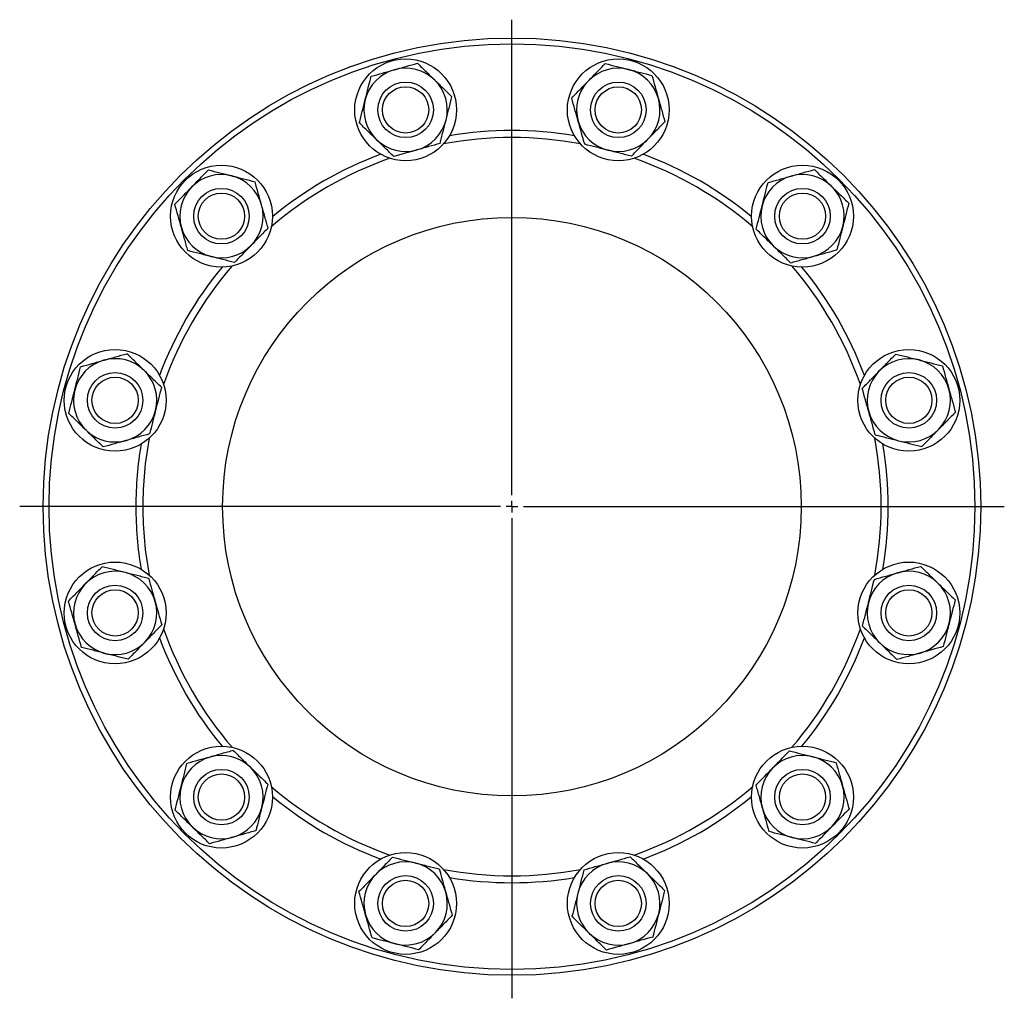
# Model space of a CAD drawing. Header units: millimetres. Extents: x 35 to 917, y 33 to 933.
# Tile 5 of 9: x 35 to 461, y 510 to 933. Entities that reach past the tile are written whole.
import ezdxf

# ---------------------------------------------------------------- set-up
doc = ezdxf.new("R2010")
doc.units = ezdxf.units.MM
doc.layers.add('FORMAT', color=7, linetype='Continuous')

# ---------------------------------------------------------------- blocks, each defined once
blk = doc.blocks.new('SW_CENTERMARKSYMBOL_0')
at = {"layer": 'FORMAT', "color": 0}
for p, q in [((0, 5), (0, 210.42)), ((-5, 0), (-212.67, 0)), ((0, 0), (-2.5, 0)), ((0, 0), (0, 2.5)), ((0, 0), (0, -2.5)), ((0, 0), (2.5, 0)), ((5, 0), (212.7, 0)), ((0, -5), (0, -212.44))]:
    blk.add_line(p, q, dxfattribs=at)

msp = doc.modelspace()

# ---------------------------------------------------------------- linework, layer by layer
at = {"color": 7, "linetype": 'Continuous', "lineweight": 25}
for centre, radius in [((247.87, 722.37), 202.5), ((247.87, 722.37), 200), ((201.93, 893.82), 22), ((293.81, 893.82), 22), ((201.93, 893.82), 12), ((201.93, 893.82), 10), ((293.81, 893.82), 12), ((293.81, 893.82), 10), ((122.36, 847.88), 22), ((373.38, 847.88), 22), ((122.36, 847.88), 12), ((373.38, 847.88), 12), ((122.36, 847.88), 10), ((373.38, 847.88), 10), ((247.87, 722.37), 125), ((76.42, 768.31), 22), ((419.32, 768.31), 22), ((76.42, 768.31), 12), ((419.32, 768.31), 12), ((76.42, 768.31), 10), ((419.32, 768.31), 10), ((76.42, 676.43), 22), ((419.32, 676.43), 22), ((76.42, 676.43), 12), ((76.42, 676.43), 10), ((419.32, 676.43), 12), ((419.32, 676.43), 10), ((122.36, 596.86), 22), ((373.38, 596.86), 22), ((122.36, 596.86), 12), ((373.38, 596.86), 12), ((122.36, 596.86), 10), ((373.38, 596.86), 10), ((201.93, 550.92), 22), ((293.81, 550.92), 22), ((201.93, 550.92), 12), ((293.81, 550.92), 12), ((201.93, 550.92), 10), ((293.81, 550.92), 10)]:
    msp.add_circle(centre, radius, dxfattribs=at)
for centre, radius, start, end in [((201.93, 893.82), 18, 105.7308, 165.7308), ((201.93, 893.82), 18, 45.7308, 105.7308), ((293.81, 893.82), 18, 75.7308, 135.7308), ((293.81, 893.82), 18, 15.7308, 75.7308), ((201.93, 893.82), 18, 345.7308, 45.7308), ((293.81, 893.82), 18, 135.7308, 195.7308), ((201.93, 893.82), 18, 165.7308, 225.7308), ((293.81, 893.82), 18, 315.7308, 15.7308), ((201.93, 893.82), 18, 285.7308, 345.7308), ((247.87, 722.37), 162.5, 80.4314, 99.5686), ((293.81, 893.82), 18, 195.7308, 255.7308), ((201.93, 893.82), 18, 225.7308, 285.7308), ((247.87, 722.37), 159.5, 79.3083, 100.6917), ((293.81, 893.82), 18, 255.7308, 315.7308), ((247.87, 722.37), 159.5, 109.3083, 130.6917), ((247.87, 722.37), 162.5, 110.4314, 129.5686), ((247.87, 722.37), 159.5, 49.3083, 70.6917), ((247.87, 722.37), 162.5, 50.4314, 69.5686), ((122.36, 847.88), 18, 75.7308, 135.7308), ((122.36, 847.88), 18, 15.7308, 75.7308), ((373.38, 847.88), 18, 105.7308, 165.7308), ((373.38, 847.88), 18, 45.7308, 105.7308), ((122.36, 847.88), 18, 135.7308, 195.7308), ((373.38, 847.88), 18, 345.7308, 45.7308), ((122.36, 847.88), 18, 315.7308, 15.7308), ((373.38, 847.88), 18, 165.7308, 225.7308), ((122.36, 847.88), 18, 195.7308, 255.7308), ((373.38, 847.88), 18, 285.7308, 345.7308), ((122.36, 847.88), 18, 255.7308, 315.7308), ((373.38, 847.88), 18, 225.7308, 285.7308), ((247.87, 722.37), 162.5, 140.4314, 159.5686), ((247.87, 722.37), 159.5, 139.3083, 160.6917), ((247.87, 722.37), 159.5, 19.3083, 40.6917), ((247.87, 722.37), 162.5, 20.4314, 39.5686), ((76.42, 768.31), 18, 105.7308, 165.7308), ((76.42, 768.31), 18, 45.7308, 105.7308), ((419.32, 768.31), 18, 75.7308, 135.7308), ((419.32, 768.31), 18, 15.7308, 75.7308), ((76.42, 768.31), 18, 345.7308, 45.7308), ((419.32, 768.31), 18, 135.7308, 195.7308), ((76.42, 768.31), 18, 165.7308, 225.7308), ((419.32, 768.31), 18, 315.7308, 15.7308), ((76.42, 768.31), 18, 285.7308, 345.7308), ((419.32, 768.31), 18, 195.7308, 255.7308), ((76.42, 768.31), 18, 225.7308, 285.7308), ((419.32, 768.31), 18, 255.7308, 315.7308), ((247.87, 722.37), 162.5, 170.4314, 180), ((247.87, 722.37), 159.5, 169.3083, 180), ((247.87, 722.37), 159.5, 349.3083, 10.6917), ((247.87, 722.37), 162.5, 350.4314, 9.5686), ((247.87, 722.37), 162.5, 180, 189.5686), ((247.87, 722.37), 159.5, 180, 190.6917), ((76.42, 676.43), 18, 75.7308, 135.7308), ((76.42, 676.43), 18, 15.7308, 75.7308), ((419.32, 676.43), 18, 105.7308, 165.7308), ((419.32, 676.43), 18, 45.7308, 105.7308), ((419.32, 676.43), 18, 345.7308, 45.7308), ((76.42, 676.43), 18, 135.7308, 195.7308), ((76.42, 676.43), 18, 315.7308, 15.7308), ((419.32, 676.43), 18, 165.7308, 225.7308), ((76.42, 676.43), 18, 195.7308, 255.7308), ((247.87, 722.37), 159.5, 199.3083, 220.6917), ((247.87, 722.37), 159.5, 319.3083, 340.6917), ((419.32, 676.43), 18, 285.7308, 345.7308), ((76.42, 676.43), 18, 255.7308, 315.7308), ((247.87, 722.37), 162.5, 200.4314, 219.5686), ((247.87, 722.37), 162.5, 320.4314, 339.5686), ((419.32, 676.43), 18, 225.7308, 285.7308), ((122.36, 596.86), 18, 105.7308, 165.7308), ((122.36, 596.86), 18, 45.7308, 105.7308), ((373.38, 596.86), 18, 75.7308, 135.7308), ((373.38, 596.86), 18, 15.7308, 75.7308), ((122.36, 596.86), 18, 345.7308, 45.7308), ((373.38, 596.86), 18, 135.7308, 195.7308), ((122.36, 596.86), 18, 165.7308, 225.7308), ((247.87, 722.37), 159.5, 229.3083, 250.6917), ((247.87, 722.37), 159.5, 289.3083, 310.6917), ((373.38, 596.86), 18, 315.7308, 15.7308), ((247.87, 722.37), 162.5, 230.4314, 249.5686), ((247.87, 722.37), 162.5, 290.4314, 309.5686), ((122.36, 596.86), 18, 285.7308, 345.7308), ((373.38, 596.86), 18, 195.7308, 255.7308), ((122.36, 596.86), 18, 225.7308, 285.7308), ((373.38, 596.86), 18, 255.7308, 315.7308), ((201.93, 550.92), 18, 75.7308, 135.7308), ((201.93, 550.92), 18, 15.7308, 75.7308), ((293.81, 550.92), 18, 105.7308, 165.7308), ((293.81, 550.92), 18, 45.7308, 105.7308), ((201.93, 550.92), 18, 135.7308, 195.7308), ((247.87, 722.37), 159.5, 259.3083, 280.6917), ((247.87, 722.37), 162.5, 260.4314, 279.5686), ((293.81, 550.92), 18, 345.7308, 45.7308), ((201.93, 550.92), 18, 315.7308, 15.7308), ((293.81, 550.92), 18, 165.7308, 225.7308), ((201.93, 550.92), 18, 195.7308, 255.7308), ((293.81, 550.92), 18, 285.7308, 345.7308), ((201.93, 550.92), 18, 255.7308, 315.7308), ((293.81, 550.92), 18, 225.7308, 285.7308)]:
    msp.add_arc(centre, radius, start, end, dxfattribs=at)
for points, knots in [([(187.04, 908.33), (188.68, 908.79), (190.33, 909.25), (193.66, 910.19), (195.34, 910.66), (197.05, 911.14)], [0, 0, 0, 0, 0.5, 0.5, 1, 1, 1, 1]), ([(197.05, 911.14), (197.47, 911.26), (197.9, 911.38), (198.75, 911.62), (199.17, 911.74), (200.44, 912.1), (201.27, 912.34), (203.77, 913.04), (205.42, 913.5), (207.05, 913.96)], [0, 0, 0, 0, 0.125, 0.125, 0.25, 0.25, 0.5, 0.5, 1, 1, 1, 1]), ([(207.05, 913.96), (208.27, 912.78), (209.49, 911.58), (211.97, 909.16), (213.22, 907.94), (214.49, 906.71)], [0, 0, 0, 0, 0.5, 0.5, 1, 1, 1, 1]), ([(280.92, 906.38), (281.53, 907.01), (282.15, 907.65), (283.38, 908.91), (283.99, 909.54), (285.81, 911.4), (287, 912.62), (288.17, 913.83)], [0, 0, 0, 0, 0.25, 0.25, 0.5, 0.5, 1, 1, 1, 1]), ([(288.17, 913.83), (289.82, 913.41), (291.48, 912.98), (294.83, 912.13), (296.53, 911.7), (298.24, 911.26)], [0, 0, 0, 0, 0.5, 0.5, 1, 1, 1, 1]), ([(298.24, 911.26), (298.67, 911.15), (299.1, 911.05), (299.96, 910.83), (300.38, 910.72), (301.66, 910.4), (302.5, 910.18), (305.02, 909.54), (306.67, 909.12), (308.32, 908.7)], [0, 0, 0, 0, 0.125, 0.125, 0.25, 0.25, 0.5, 0.5, 1, 1, 1, 1]), ([(184.48, 898.26), (184.7, 899.11), (184.92, 899.96), (185.35, 901.68), (185.57, 902.53), (186.21, 905.05), (186.63, 906.7), (187.04, 908.33)], [0, 0, 0, 0, 0.25, 0.25, 0.5, 0.5, 1, 1, 1, 1]), ([(214.49, 906.71), (214.81, 906.4), (215.12, 906.09), (215.76, 905.48), (216.07, 905.17), (217.01, 904.25), (217.64, 903.64), (219.49, 901.83), (220.72, 900.64), (221.93, 899.45)], [0, 0, 0, 0, 0.125, 0.125, 0.25, 0.25, 0.5, 0.5, 1, 1, 1, 1]), ([(273.66, 898.94), (274.25, 899.55), (274.85, 900.16), (276.05, 901.39), (276.66, 902.01), (278.47, 903.88), (279.69, 905.12), (280.92, 906.38)], [0, 0, 0, 0, 0.25, 0.25, 0.5, 0.5, 1, 1, 1, 1]), ([(308.32, 908.7), (308.78, 907.07), (309.24, 905.42), (310.18, 902.09), (310.65, 900.4), (311.13, 898.7)], [0, 0, 0, 0, 0.5, 0.5, 1, 1, 1, 1]), ([(181.92, 888.18), (182.13, 889), (182.34, 889.83), (182.76, 891.5), (182.98, 892.34), (183.62, 894.86), (184.05, 896.55), (184.48, 898.26)], [0, 0, 0, 0, 0.25, 0.25, 0.5, 0.5, 1, 1, 1, 1]), ([(219.37, 889.38), (219.59, 890.23), (219.81, 891.09), (220.24, 892.81), (220.46, 893.65), (221.1, 896.18), (221.52, 897.83), (221.93, 899.45)], [0, 0, 0, 0, 0.25, 0.25, 0.5, 0.5, 1, 1, 1, 1]), ([(276.48, 888.94), (276.36, 889.36), (276.24, 889.79), (276, 890.64), (275.88, 891.06), (275.53, 892.33), (275.29, 893.17), (274.59, 895.66), (274.12, 897.31), (273.66, 898.94)], [0, 0, 0, 0, 0.125, 0.125, 0.25, 0.25, 0.5, 0.5, 1, 1, 1, 1]), ([(311.13, 898.7), (311.25, 898.27), (311.37, 897.85), (311.61, 897), (311.73, 896.58), (312.09, 895.31), (312.32, 894.47), (313.03, 891.97), (313.49, 890.33), (313.95, 888.7)], [0, 0, 0, 0, 0.125, 0.125, 0.25, 0.25, 0.5, 0.5, 1, 1, 1, 1]), ([(216.81, 879.31), (217.02, 880.13), (217.23, 880.96), (217.65, 882.63), (217.87, 883.47), (218.51, 885.99), (218.94, 887.68), (219.37, 889.38)], [0, 0, 0, 0, 0.25, 0.25, 0.5, 0.5, 1, 1, 1, 1]), ([(189.36, 880.93), (189.05, 881.24), (188.73, 881.55), (188.1, 882.16), (187.78, 882.47), (186.84, 883.39), (186.22, 883.99), (184.36, 885.81), (183.13, 887), (181.92, 888.18)], [0, 0, 0, 0, 0.125, 0.125, 0.25, 0.25, 0.5, 0.5, 1, 1, 1, 1]), ([(279.3, 878.94), (278.84, 880.57), (278.37, 882.22), (277.44, 885.55), (276.96, 887.23), (276.48, 888.94)], [0, 0, 0, 0, 0.5, 0.5, 1, 1, 1, 1]), ([(306.7, 881.25), (307.31, 881.88), (307.93, 882.52), (309.16, 883.78), (309.77, 884.41), (311.59, 886.27), (312.78, 887.49), (313.95, 888.7)], [0, 0, 0, 0, 0.25, 0.25, 0.5, 0.5, 1, 1, 1, 1]), ([(196.8, 873.68), (195.59, 874.86), (194.36, 876.06), (191.88, 878.47), (190.63, 879.69), (189.36, 880.93)], [0, 0, 0, 0, 0.5, 0.5, 1, 1, 1, 1]), ([(299.44, 873.81), (300.03, 874.42), (300.63, 875.03), (301.83, 876.27), (302.44, 876.88), (304.25, 878.75), (305.47, 880), (306.7, 881.25)], [0, 0, 0, 0, 0.25, 0.25, 0.5, 0.5, 1, 1, 1, 1]), ([(206.81, 876.49), (206.38, 876.37), (205.96, 876.25), (205.11, 876.01), (204.68, 875.89), (203.42, 875.54), (202.58, 875.3), (200.08, 874.6), (198.44, 874.14), (196.8, 873.68)], [0, 0, 0, 0, 0.125, 0.125, 0.25, 0.25, 0.5, 0.5, 1, 1, 1, 1]), ([(216.81, 879.31), (215.17, 878.85), (213.53, 878.39), (210.19, 877.45), (208.51, 876.97), (206.81, 876.49)], [0, 0, 0, 0, 0.5, 0.5, 1, 1, 1, 1]), ([(289.37, 876.37), (288.94, 876.48), (288.51, 876.59), (287.66, 876.81), (287.23, 876.92), (285.96, 877.24), (285.12, 877.46), (282.6, 878.1), (280.94, 878.52), (279.3, 878.94)], [0, 0, 0, 0, 0.125, 0.125, 0.25, 0.25, 0.5, 0.5, 1, 1, 1, 1]), ([(299.44, 873.81), (297.8, 874.23), (296.14, 874.65), (292.78, 875.51), (291.09, 875.94), (289.37, 876.37)], [0, 0, 0, 0, 0.5, 0.5, 1, 1, 1, 1]), ([(109.47, 860.44), (109.77, 860.76), (110.08, 861.08), (110.7, 861.71), (111.01, 862.02), (111.92, 862.96), (112.53, 863.59), (114.34, 865.45), (115.54, 866.67), (116.72, 867.88)], [0, 0, 0, 0, 0.125, 0.125, 0.25, 0.25, 0.5, 0.5, 1, 1, 1, 1]), ([(116.72, 867.88), (118.37, 867.47), (120.03, 867.04), (123.38, 866.19), (125.08, 865.76), (126.79, 865.32)], [0, 0, 0, 0, 0.5, 0.5, 1, 1, 1, 1]), ([(368.5, 865.2), (369.34, 865.44), (370.19, 865.68), (371.9, 866.16), (372.74, 866.4), (375.25, 867.1), (376.88, 867.57), (378.5, 868.02)], [0, 0, 0, 0, 0.25, 0.25, 0.5, 0.5, 1, 1, 1, 1]), ([(378.5, 868.02), (379.72, 866.84), (380.95, 865.64), (383.42, 863.22), (384.68, 862), (385.94, 860.77)], [0, 0, 0, 0, 0.5, 0.5, 1, 1, 1, 1]), ([(126.79, 865.32), (127.22, 865.21), (127.65, 865.11), (128.5, 864.89), (128.93, 864.78), (130.2, 864.46), (131.05, 864.24), (133.56, 863.6), (135.22, 863.18), (136.86, 862.76)], [0, 0, 0, 0, 0.125, 0.125, 0.25, 0.25, 0.5, 0.5, 1, 1, 1, 1]), ([(358.5, 862.39), (359.31, 862.62), (360.13, 862.85), (361.79, 863.32), (362.62, 863.55), (365.13, 864.25), (366.81, 864.73), (368.5, 865.2)], [0, 0, 0, 0, 0.25, 0.25, 0.5, 0.5, 1, 1, 1, 1]), ([(102.21, 853), (103.4, 854.22), (104.59, 855.45), (107.01, 857.92), (108.23, 859.18), (109.47, 860.44)], [0, 0, 0, 0, 0.5, 0.5, 1, 1, 1, 1]), ([(139.68, 852.76), (139.44, 853.61), (139.2, 854.46), (138.72, 856.16), (138.49, 857), (137.78, 859.51), (137.32, 861.14), (136.86, 862.76)], [0, 0, 0, 0, 0.25, 0.25, 0.5, 0.5, 1, 1, 1, 1]), ([(355.93, 852.32), (356.04, 852.74), (356.15, 853.17), (356.37, 854.03), (356.48, 854.45), (356.8, 855.73), (357.02, 856.57), (357.66, 859.09), (358.08, 860.74), (358.5, 862.39)], [0, 0, 0, 0, 0.125, 0.125, 0.25, 0.25, 0.5, 0.5, 1, 1, 1, 1]), ([(385.94, 860.77), (386.26, 860.46), (386.58, 860.15), (387.21, 859.53), (387.52, 859.23), (388.46, 858.31), (389.09, 857.7), (390.95, 855.89), (392.17, 854.7), (393.38, 853.51)], [0, 0, 0, 0, 0.125, 0.125, 0.25, 0.25, 0.5, 0.5, 1, 1, 1, 1]), ([(105.03, 843), (104.79, 843.84), (104.55, 844.69), (104.07, 846.4), (103.83, 847.24), (103.13, 849.75), (102.67, 851.38), (102.21, 853)], [0, 0, 0, 0, 0.25, 0.25, 0.5, 0.5, 1, 1, 1, 1]), ([(142.5, 842.76), (142.27, 843.57), (142.04, 844.39), (141.57, 846.05), (141.34, 846.88), (140.63, 849.39), (140.16, 851.07), (139.68, 852.76)], [0, 0, 0, 0, 0.25, 0.25, 0.5, 0.5, 1, 1, 1, 1]), ([(353.37, 842.24), (353.79, 843.89), (354.21, 845.55), (355.07, 848.9), (355.5, 850.6), (355.93, 852.32)], [0, 0, 0, 0, 0.5, 0.5, 1, 1, 1, 1]), ([(393.38, 853.51), (392.97, 851.87), (392.54, 850.21), (391.69, 846.85), (391.26, 845.16), (390.82, 843.44)], [0, 0, 0, 0, 0.5, 0.5, 1, 1, 1, 1]), ([(107.85, 833), (107.62, 833.81), (107.39, 834.63), (106.92, 836.29), (106.68, 837.12), (105.98, 839.63), (105.51, 841.31), (105.03, 843)], [0, 0, 0, 0, 0.25, 0.25, 0.5, 0.5, 1, 1, 1, 1]), ([(142.5, 842.76), (141.31, 841.54), (140.12, 840.31), (137.7, 837.83), (136.48, 836.58), (135.24, 835.31)], [0, 0, 0, 0, 0.5, 0.5, 1, 1, 1, 1]), ([(390.82, 843.44), (390.71, 843.01), (390.61, 842.59), (390.39, 841.73), (390.28, 841.3), (389.96, 840.03), (389.74, 839.19), (389.1, 836.67), (388.68, 835.01), (388.26, 833.37)], [0, 0, 0, 0, 0.125, 0.125, 0.25, 0.25, 0.5, 0.5, 1, 1, 1, 1]), ([(360.81, 834.99), (360.5, 835.3), (360.18, 835.61), (359.55, 836.22), (359.23, 836.53), (358.29, 837.45), (357.67, 838.05), (355.81, 839.87), (354.59, 841.06), (353.37, 842.24)], [0, 0, 0, 0, 0.125, 0.125, 0.25, 0.25, 0.5, 0.5, 1, 1, 1, 1]), ([(135.24, 835.31), (134.94, 835), (134.63, 834.68), (134.01, 834.05), (133.71, 833.73), (132.79, 832.79), (132.18, 832.17), (130.37, 830.31), (129.17, 829.09), (127.99, 827.87)], [0, 0, 0, 0, 0.125, 0.125, 0.25, 0.25, 0.5, 0.5, 1, 1, 1, 1]), ([(368.26, 827.74), (367.04, 828.92), (365.81, 830.12), (363.33, 832.53), (362.08, 833.75), (360.81, 834.99)], [0, 0, 0, 0, 0.5, 0.5, 1, 1, 1, 1]), ([(117.92, 830.43), (117.49, 830.54), (117.06, 830.65), (116.21, 830.87), (115.78, 830.98), (114.51, 831.3), (113.66, 831.52), (111.15, 832.16), (109.49, 832.58), (107.85, 833)], [0, 0, 0, 0, 0.125, 0.125, 0.25, 0.25, 0.5, 0.5, 1, 1, 1, 1]), ([(127.99, 827.87), (126.34, 828.29), (124.68, 828.71), (121.33, 829.57), (119.64, 830), (117.92, 830.43)], [0, 0, 0, 0, 0.5, 0.5, 1, 1, 1, 1]), ([(368.26, 827.74), (369.07, 827.96), (369.89, 828.2), (371.55, 828.66), (372.38, 828.9), (374.89, 829.6), (376.57, 830.08), (378.26, 830.55)], [0, 0, 0, 0, 0.25, 0.25, 0.5, 0.5, 1, 1, 1, 1]), ([(378.26, 830.55), (379.11, 830.79), (379.96, 831.03), (381.66, 831.51), (382.5, 831.75), (385.01, 832.45), (386.64, 832.91), (388.26, 833.37)], [0, 0, 0, 0, 0.25, 0.25, 0.5, 0.5, 1, 1, 1, 1]), ([(71.54, 785.63), (71.96, 785.75), (72.39, 785.87), (73.24, 786.11), (73.66, 786.23), (74.92, 786.59), (75.76, 786.82), (78.26, 787.53), (79.91, 787.99), (81.54, 788.45)], [0, 0, 0, 0, 0.125, 0.125, 0.25, 0.25, 0.5, 0.5, 1, 1, 1, 1]), ([(88.98, 781.2), (88.35, 781.81), (87.72, 782.43), (86.45, 783.66), (85.82, 784.27), (83.96, 786.09), (82.74, 787.28), (81.54, 788.45)], [0, 0, 0, 0, 0.25, 0.25, 0.5, 0.5, 1, 1, 1, 1]), ([(406.43, 780.87), (406.74, 781.19), (407.05, 781.51), (407.66, 782.14), (407.97, 782.45), (408.89, 783.39), (409.49, 784.02), (411.31, 785.87), (412.5, 787.1), (413.68, 788.31)], [0, 0, 0, 0, 0.125, 0.125, 0.25, 0.25, 0.5, 0.5, 1, 1, 1, 1]), ([(413.68, 788.31), (414.5, 788.11), (415.33, 787.89), (417, 787.47), (417.84, 787.26), (420.36, 786.62), (422.05, 786.19), (423.76, 785.75)], [0, 0, 0, 0, 0.25, 0.25, 0.5, 0.5, 1, 1, 1, 1]), ([(58.97, 772.74), (59.08, 773.17), (59.19, 773.6), (59.41, 774.46), (59.51, 774.88), (59.84, 776.16), (60.05, 777), (60.69, 779.52), (61.11, 781.17), (61.53, 782.82)], [0, 0, 0, 0, 0.125, 0.125, 0.25, 0.25, 0.5, 0.5, 1, 1, 1, 1]), ([(61.53, 782.82), (63.17, 783.28), (64.82, 783.74), (68.15, 784.68), (69.83, 785.15), (71.54, 785.63)], [0, 0, 0, 0, 0.5, 0.5, 1, 1, 1, 1]), ([(423.76, 785.75), (424.61, 785.54), (425.46, 785.32), (427.18, 784.88), (428.03, 784.67), (430.55, 784.02), (432.2, 783.6), (433.83, 783.19)], [0, 0, 0, 0, 0.25, 0.25, 0.5, 0.5, 1, 1, 1, 1]), ([(433.83, 783.19), (434.29, 781.55), (434.75, 779.91), (435.69, 776.57), (436.16, 774.89), (436.64, 773.19)], [0, 0, 0, 0, 0.5, 0.5, 1, 1, 1, 1]), ([(96.42, 773.94), (95.82, 774.53), (95.2, 775.13), (93.97, 776.33), (93.35, 776.94), (91.49, 778.75), (90.24, 779.97), (88.98, 781.2)], [0, 0, 0, 0, 0.25, 0.25, 0.5, 0.5, 1, 1, 1, 1]), ([(399.18, 773.43), (400.36, 774.65), (401.56, 775.87), (403.97, 778.35), (405.19, 779.6), (406.43, 780.87)], [0, 0, 0, 0, 0.5, 0.5, 1, 1, 1, 1]), ([(56.41, 762.67), (56.83, 764.32), (57.25, 765.98), (58.1, 769.33), (58.53, 771.03), (58.97, 772.74)], [0, 0, 0, 0, 0.5, 0.5, 1, 1, 1, 1]), ([(96.42, 773.94), (96, 772.29), (95.58, 770.64), (94.73, 767.28), (94.3, 765.59), (93.86, 763.87)], [0, 0, 0, 0, 0.5, 0.5, 1, 1, 1, 1]), ([(401.99, 763.43), (401.87, 763.85), (401.75, 764.28), (401.51, 765.13), (401.4, 765.55), (401.04, 766.82), (400.8, 767.65), (400.1, 770.15), (399.64, 771.8), (399.18, 773.43)], [0, 0, 0, 0, 0.125, 0.125, 0.25, 0.25, 0.5, 0.5, 1, 1, 1, 1]), ([(436.64, 773.19), (436.76, 772.76), (436.88, 772.34), (437.12, 771.49), (437.24, 771.06), (437.6, 769.8), (437.84, 768.96), (438.54, 766.46), (439, 764.82), (439.46, 763.18)], [0, 0, 0, 0, 0.125, 0.125, 0.25, 0.25, 0.5, 0.5, 1, 1, 1, 1]), ([(63.85, 755.42), (63.22, 756.03), (62.59, 756.65), (61.32, 757.88), (60.69, 758.49), (58.83, 760.31), (57.61, 761.5), (56.41, 762.67)], [0, 0, 0, 0, 0.25, 0.25, 0.5, 0.5, 1, 1, 1, 1]), ([(93.86, 763.87), (93.75, 763.44), (93.64, 763.01), (93.42, 762.16), (93.32, 761.73), (92.99, 760.46), (92.78, 759.62), (92.14, 757.1), (91.72, 755.44), (91.3, 753.8)], [0, 0, 0, 0, 0.125, 0.125, 0.25, 0.25, 0.5, 0.5, 1, 1, 1, 1]), ([(404.81, 753.42), (404.35, 755.06), (403.89, 756.71), (402.95, 760.04), (402.47, 761.72), (401.99, 763.43)], [0, 0, 0, 0, 0.5, 0.5, 1, 1, 1, 1]), ([(439.46, 763.18), (438.28, 761.97), (437.08, 760.74), (434.66, 758.26), (433.44, 757.01), (432.21, 755.74)], [0, 0, 0, 0, 0.5, 0.5, 1, 1, 1, 1]), ([(71.29, 748.16), (70.69, 748.75), (70.07, 749.35), (68.84, 750.55), (68.22, 751.16), (66.36, 752.97), (65.11, 754.19), (63.85, 755.42)], [0, 0, 0, 0, 0.25, 0.25, 0.5, 0.5, 1, 1, 1, 1]), ([(91.3, 753.8), (89.66, 753.34), (88.01, 752.87), (84.68, 751.94), (83, 751.46), (81.3, 750.98)], [0, 0, 0, 0, 0.5, 0.5, 1, 1, 1, 1]), ([(404.81, 753.42), (405.63, 753.22), (406.46, 753.01), (408.13, 752.58), (408.97, 752.37), (411.49, 751.73), (413.18, 751.3), (414.88, 750.86)], [0, 0, 0, 0, 0.25, 0.25, 0.5, 0.5, 1, 1, 1, 1]), ([(432.21, 755.74), (431.9, 755.43), (431.59, 755.11), (430.98, 754.48), (430.67, 754.16), (429.75, 753.22), (429.14, 752.6), (427.33, 750.74), (426.14, 749.52), (424.95, 748.3)], [0, 0, 0, 0, 0.125, 0.125, 0.25, 0.25, 0.5, 0.5, 1, 1, 1, 1]), ([(81.3, 750.98), (80.87, 750.86), (80.44, 750.74), (79.6, 750.5), (79.17, 750.38), (77.91, 750.03), (77.07, 749.79), (74.57, 749.09), (72.92, 748.62), (71.29, 748.16)], [0, 0, 0, 0, 0.125, 0.125, 0.25, 0.25, 0.5, 0.5, 1, 1, 1, 1]), ([(414.88, 750.86), (415.73, 750.65), (416.59, 750.43), (418.31, 749.99), (419.15, 749.78), (421.68, 749.14), (423.33, 748.72), (424.95, 748.3)], [0, 0, 0, 0, 0.25, 0.25, 0.5, 0.5, 1, 1, 1, 1]), ([(63.53, 688.99), (63.83, 689.31), (64.14, 689.62), (64.76, 690.26), (65.07, 690.57), (65.98, 691.51), (66.59, 692.14), (68.4, 693.99), (69.6, 695.22), (70.78, 696.43)], [0, 0, 0, 0, 0.125, 0.125, 0.25, 0.25, 0.5, 0.5, 1, 1, 1, 1]), ([(80.85, 693.87), (80, 694.09), (79.14, 694.31), (77.43, 694.74), (76.58, 694.96), (74.06, 695.6), (72.41, 696.02), (70.78, 696.43)], [0, 0, 0, 0, 0.25, 0.25, 0.5, 0.5, 1, 1, 1, 1]), ([(90.92, 691.31), (90.1, 691.52), (89.28, 691.73), (87.6, 692.15), (86.77, 692.37), (84.25, 693.01), (82.56, 693.44), (80.85, 693.87)], [0, 0, 0, 0, 0.25, 0.25, 0.5, 0.5, 1, 1, 1, 1]), ([(404.44, 690.93), (406.07, 691.4), (407.72, 691.86), (411.05, 692.8), (412.73, 693.27), (414.44, 693.75)], [0, 0, 0, 0, 0.5, 0.5, 1, 1, 1, 1]), ([(414.44, 693.75), (414.86, 693.87), (415.29, 693.99), (416.14, 694.23), (416.56, 694.35), (417.83, 694.71), (418.67, 694.94), (421.16, 695.65), (422.81, 696.11), (424.44, 696.57)], [0, 0, 0, 0, 0.125, 0.125, 0.25, 0.25, 0.5, 0.5, 1, 1, 1, 1]), ([(424.44, 696.57), (425.05, 695.98), (425.66, 695.38), (426.89, 694.18), (427.51, 693.58), (429.38, 691.76), (430.63, 690.54), (431.88, 689.32)], [0, 0, 0, 0, 0.25, 0.25, 0.5, 0.5, 1, 1, 1, 1]), ([(90.92, 691.31), (91.38, 689.67), (91.85, 688.03), (92.79, 684.69), (93.26, 683.01), (93.74, 681.31)], [0, 0, 0, 0, 0.5, 0.5, 1, 1, 1, 1]), ([(401.87, 680.86), (401.98, 681.29), (402.09, 681.72), (402.31, 682.58), (402.42, 683), (402.74, 684.28), (402.96, 685.12), (403.6, 687.63), (404.02, 689.29), (404.44, 690.93)], [0, 0, 0, 0, 0.125, 0.125, 0.25, 0.25, 0.5, 0.5, 1, 1, 1, 1]), ([(431.88, 689.32), (432.51, 688.7), (433.15, 688.09), (434.41, 686.85), (435.04, 686.24), (436.9, 684.42), (438.12, 683.23), (439.33, 682.06)], [0, 0, 0, 0, 0.25, 0.25, 0.5, 0.5, 1, 1, 1, 1]), ([(56.27, 681.55), (57.46, 682.77), (58.65, 683.99), (61.07, 686.47), (62.29, 687.72), (63.53, 688.99)], [0, 0, 0, 0, 0.5, 0.5, 1, 1, 1, 1]), ([(59.09, 671.55), (58.97, 671.97), (58.85, 672.4), (58.61, 673.25), (58.49, 673.67), (58.14, 674.94), (57.9, 675.77), (57.2, 678.27), (56.73, 679.92), (56.27, 681.55)], [0, 0, 0, 0, 0.125, 0.125, 0.25, 0.25, 0.5, 0.5, 1, 1, 1, 1]), ([(93.74, 681.31), (93.86, 680.88), (93.98, 680.46), (94.22, 679.61), (94.34, 679.18), (94.7, 677.92), (94.93, 677.08), (95.64, 674.58), (96.1, 672.94), (96.56, 671.3)], [0, 0, 0, 0, 0.125, 0.125, 0.25, 0.25, 0.5, 0.5, 1, 1, 1, 1]), ([(399.31, 670.79), (399.73, 672.44), (400.15, 674.1), (401.01, 677.45), (401.44, 679.15), (401.87, 680.86)], [0, 0, 0, 0, 0.5, 0.5, 1, 1, 1, 1]), ([(439.33, 682.06), (438.91, 680.41), (438.48, 678.75), (437.63, 675.4), (437.2, 673.71), (436.76, 671.99)], [0, 0, 0, 0, 0.5, 0.5, 1, 1, 1, 1]), ([(61.91, 661.54), (61.45, 663.18), (60.98, 664.83), (60.04, 668.16), (59.57, 669.84), (59.09, 671.55)], [0, 0, 0, 0, 0.5, 0.5, 1, 1, 1, 1]), ([(96.56, 671.3), (95.37, 670.09), (94.18, 668.86), (91.76, 666.38), (90.54, 665.13), (89.3, 663.86)], [0, 0, 0, 0, 0.5, 0.5, 1, 1, 1, 1]), ([(399.31, 670.79), (399.92, 670.2), (400.53, 669.6), (401.77, 668.4), (402.38, 667.8), (404.25, 665.98), (405.5, 664.76), (406.75, 663.54)], [0, 0, 0, 0, 0.25, 0.25, 0.5, 0.5, 1, 1, 1, 1]), ([(436.76, 671.99), (436.66, 671.56), (436.55, 671.13), (436.33, 670.28), (436.22, 669.85), (435.9, 668.58), (435.68, 667.73), (435.04, 665.22), (434.62, 663.56), (434.2, 661.92)], [0, 0, 0, 0, 0.125, 0.125, 0.25, 0.25, 0.5, 0.5, 1, 1, 1, 1]), ([(89.3, 663.86), (89, 663.55), (88.69, 663.23), (88.07, 662.6), (87.76, 662.28), (86.85, 661.34), (86.24, 660.72), (84.43, 658.86), (83.23, 657.63), (82.05, 656.42)], [0, 0, 0, 0, 0.125, 0.125, 0.25, 0.25, 0.5, 0.5, 1, 1, 1, 1]), ([(71.98, 658.98), (71.13, 659.2), (70.27, 659.42), (68.56, 659.85), (67.71, 660.07), (65.19, 660.71), (63.54, 661.13), (61.91, 661.54)], [0, 0, 0, 0, 0.25, 0.25, 0.5, 0.5, 1, 1, 1, 1]), ([(406.75, 663.54), (407.38, 662.92), (408.02, 662.31), (409.28, 661.07), (409.91, 660.46), (411.77, 658.64), (412.99, 657.46), (414.2, 656.28)], [0, 0, 0, 0, 0.25, 0.25, 0.5, 0.5, 1, 1, 1, 1]), ([(434.2, 661.92), (432.57, 661.46), (430.92, 660.99), (427.59, 660.05), (425.9, 659.58), (424.2, 659.1)], [0, 0, 0, 0, 0.5, 0.5, 1, 1, 1, 1]), ([(82.05, 656.42), (81.23, 656.63), (80.4, 656.84), (78.73, 657.26), (77.89, 657.48), (75.37, 658.12), (73.68, 658.55), (71.98, 658.98)], [0, 0, 0, 0, 0.25, 0.25, 0.5, 0.5, 1, 1, 1, 1]), ([(424.2, 659.1), (423.77, 658.98), (423.35, 658.86), (422.5, 658.62), (422.08, 658.5), (420.81, 658.15), (419.97, 657.91), (417.47, 657.21), (415.83, 656.74), (414.2, 656.28)], [0, 0, 0, 0, 0.125, 0.125, 0.25, 0.25, 0.5, 0.5, 1, 1, 1, 1]), ([(127.48, 617), (126.66, 616.77), (125.84, 616.54), (124.18, 616.07), (123.35, 615.84), (120.85, 615.13), (119.17, 614.66), (117.48, 614.18)], [0, 0, 0, 0, 0.25, 0.25, 0.5, 0.5, 1, 1, 1, 1]), ([(127.48, 617), (128.7, 615.81), (129.92, 614.62), (132.4, 612.2), (133.65, 610.98), (134.92, 609.74)], [0, 0, 0, 0, 0.5, 0.5, 1, 1, 1, 1]), ([(360.49, 609.42), (360.8, 609.74), (361.11, 610.05), (361.72, 610.68), (362.03, 611), (362.95, 611.94), (363.55, 612.56), (365.37, 614.42), (366.56, 615.65), (367.74, 616.86)], [0, 0, 0, 0, 0.125, 0.125, 0.25, 0.25, 0.5, 0.5, 1, 1, 1, 1]), ([(367.74, 616.86), (369.39, 616.44), (371.05, 616.02), (374.4, 615.17), (376.1, 614.74), (377.82, 614.3)], [0, 0, 0, 0, 0.5, 0.5, 1, 1, 1, 1]), ([(117.48, 614.18), (116.63, 613.94), (115.78, 613.7), (114.08, 613.22), (113.23, 612.99), (110.73, 612.28), (109.09, 611.82), (107.47, 611.36)], [0, 0, 0, 0, 0.25, 0.25, 0.5, 0.5, 1, 1, 1, 1]), ([(377.82, 614.3), (378.24, 614.19), (378.67, 614.08), (379.53, 613.86), (379.95, 613.76), (381.23, 613.43), (382.07, 613.22), (384.59, 612.58), (386.24, 612.16), (387.89, 611.74)], [0, 0, 0, 0, 0.125, 0.125, 0.25, 0.25, 0.5, 0.5, 1, 1, 1, 1]), ([(104.91, 601.29), (105.02, 601.72), (105.13, 602.15), (105.35, 603), (105.45, 603.43), (105.78, 604.7), (105.99, 605.55), (106.63, 608.06), (107.05, 609.72), (107.47, 611.36)], [0, 0, 0, 0, 0.125, 0.125, 0.25, 0.25, 0.5, 0.5, 1, 1, 1, 1]), ([(134.92, 609.74), (135.24, 609.44), (135.55, 609.13), (136.19, 608.51), (136.5, 608.2), (137.44, 607.29), (138.06, 606.68), (139.92, 604.87), (141.15, 603.67), (142.36, 602.49)], [0, 0, 0, 0, 0.125, 0.125, 0.25, 0.25, 0.5, 0.5, 1, 1, 1, 1]), ([(353.24, 601.98), (354.42, 603.2), (355.62, 604.42), (358.03, 606.9), (359.25, 608.15), (360.49, 609.42)], [0, 0, 0, 0, 0.5, 0.5, 1, 1, 1, 1]), ([(387.89, 611.74), (388.12, 610.92), (388.35, 610.1), (388.82, 608.44), (389.05, 607.61), (389.75, 605.11), (390.23, 603.43), (390.7, 601.74)], [0, 0, 0, 0, 0.25, 0.25, 0.5, 0.5, 1, 1, 1, 1]), ([(102.35, 591.22), (102.77, 592.87), (103.19, 594.53), (104.04, 597.88), (104.47, 599.58), (104.91, 601.29)], [0, 0, 0, 0, 0.5, 0.5, 1, 1, 1, 1]), ([(142.36, 602.49), (141.94, 600.84), (141.52, 599.18), (140.67, 595.83), (140.24, 594.13), (139.8, 592.42)], [0, 0, 0, 0, 0.5, 0.5, 1, 1, 1, 1]), ([(353.24, 601.98), (353.46, 601.16), (353.7, 600.34), (354.16, 598.68), (354.4, 597.85), (355.1, 595.35), (355.58, 593.67), (356.05, 591.98)], [0, 0, 0, 0, 0.25, 0.25, 0.5, 0.5, 1, 1, 1, 1]), ([(390.7, 601.74), (390.94, 600.89), (391.18, 600.04), (391.66, 598.34), (391.9, 597.49), (392.6, 594.99), (393.07, 593.35), (393.52, 591.73)], [0, 0, 0, 0, 0.25, 0.25, 0.5, 0.5, 1, 1, 1, 1]), ([(139.8, 592.42), (139.69, 591.99), (139.58, 591.56), (139.37, 590.71), (139.26, 590.28), (138.93, 589.01), (138.72, 588.16), (138.08, 585.65), (137.66, 583.99), (137.24, 582.35)], [0, 0, 0, 0, 0.125, 0.125, 0.25, 0.25, 0.5, 0.5, 1, 1, 1, 1]), ([(356.05, 591.98), (356.29, 591.13), (356.53, 590.28), (357.01, 588.58), (357.25, 587.73), (357.95, 585.23), (358.41, 583.59), (358.87, 581.97)], [0, 0, 0, 0, 0.25, 0.25, 0.5, 0.5, 1, 1, 1, 1]), ([(393.52, 591.73), (392.34, 590.52), (391.14, 589.29), (388.72, 586.81), (387.5, 585.56), (386.27, 584.29)], [0, 0, 0, 0, 0.5, 0.5, 1, 1, 1, 1]), ([(109.79, 583.97), (109.48, 584.27), (109.16, 584.58), (108.53, 585.2), (108.21, 585.51), (107.27, 586.42), (106.65, 587.03), (104.79, 588.84), (103.56, 590.04), (102.35, 591.22)], [0, 0, 0, 0, 0.125, 0.125, 0.25, 0.25, 0.5, 0.5, 1, 1, 1, 1]), ([(117.23, 576.71), (116.02, 577.9), (114.79, 579.09), (112.31, 581.51), (111.06, 582.73), (109.79, 583.97)], [0, 0, 0, 0, 0.5, 0.5, 1, 1, 1, 1]), ([(386.27, 584.29), (385.96, 583.98), (385.65, 583.66), (385.03, 583.03), (384.73, 582.71), (383.81, 581.77), (383.2, 581.15), (381.39, 579.29), (380.2, 578.06), (379.01, 576.85)], [0, 0, 0, 0, 0.125, 0.125, 0.25, 0.25, 0.5, 0.5, 1, 1, 1, 1]), ([(127.24, 579.53), (126.39, 579.29), (125.54, 579.05), (123.84, 578.57), (122.99, 578.33), (120.49, 577.63), (118.85, 577.17), (117.23, 576.71)], [0, 0, 0, 0, 0.25, 0.25, 0.5, 0.5, 1, 1, 1, 1]), ([(137.24, 582.35), (136.42, 582.12), (135.6, 581.89), (133.94, 581.42), (133.11, 581.18), (130.61, 580.48), (128.93, 580.01), (127.24, 579.53)], [0, 0, 0, 0, 0.25, 0.25, 0.5, 0.5, 1, 1, 1, 1]), ([(368.94, 579.41), (368.51, 579.52), (368.09, 579.63), (367.23, 579.85), (366.8, 579.95), (365.53, 580.28), (364.69, 580.49), (362.17, 581.13), (360.51, 581.55), (358.87, 581.97)], [0, 0, 0, 0, 0.125, 0.125, 0.25, 0.25, 0.5, 0.5, 1, 1, 1, 1]), ([(379.01, 576.85), (377.37, 577.27), (375.71, 577.69), (372.35, 578.54), (370.66, 578.97), (368.94, 579.41)], [0, 0, 0, 0, 0.5, 0.5, 1, 1, 1, 1]), ([(196.29, 570.92), (195.7, 570.32), (195.1, 569.7), (193.9, 568.47), (193.3, 567.85), (191.48, 565.99), (190.26, 564.74), (189.04, 563.48)], [0, 0, 0, 0, 0.25, 0.25, 0.5, 0.5, 1, 1, 1, 1]), ([(196.29, 570.92), (197.94, 570.5), (199.6, 570.08), (202.95, 569.23), (204.65, 568.8), (206.36, 568.36)], [0, 0, 0, 0, 0.5, 0.5, 1, 1, 1, 1]), ([(288.93, 568.24), (289.35, 568.36), (289.78, 568.48), (290.63, 568.72), (291.05, 568.84), (292.32, 569.2), (293.15, 569.43), (295.65, 570.14), (297.3, 570.6), (298.93, 571.06)], [0, 0, 0, 0, 0.125, 0.125, 0.25, 0.25, 0.5, 0.5, 1, 1, 1, 1]), ([(298.93, 571.06), (300.15, 569.87), (301.37, 568.68), (303.85, 566.26), (305.1, 565.04), (306.37, 563.8)], [0, 0, 0, 0, 0.5, 0.5, 1, 1, 1, 1]), ([(206.36, 568.36), (206.79, 568.25), (207.22, 568.14), (208.08, 567.92), (208.5, 567.82), (209.78, 567.49), (210.62, 567.28), (213.13, 566.64), (214.79, 566.22), (216.44, 565.8)], [0, 0, 0, 0, 0.125, 0.125, 0.25, 0.25, 0.5, 0.5, 1, 1, 1, 1]), ([(216.44, 565.8), (216.9, 564.16), (217.36, 562.51), (218.3, 559.18), (218.77, 557.5), (219.25, 555.8)], [0, 0, 0, 0, 0.5, 0.5, 1, 1, 1, 1]), ([(278.92, 565.42), (280.56, 565.88), (282.21, 566.35), (285.54, 567.29), (287.22, 567.76), (288.93, 568.24)], [0, 0, 0, 0, 0.5, 0.5, 1, 1, 1, 1]), ([(189.04, 563.48), (188.42, 562.85), (187.81, 562.22), (186.57, 560.95), (185.96, 560.32), (184.14, 558.46), (182.96, 557.24), (181.78, 556.04)], [0, 0, 0, 0, 0.25, 0.25, 0.5, 0.5, 1, 1, 1, 1]), ([(278.92, 565.42), (278.72, 564.6), (278.51, 563.78), (278.08, 562.1), (277.87, 561.27), (277.23, 558.75), (276.8, 557.06), (276.36, 555.35)], [0, 0, 0, 0, 0.25, 0.25, 0.5, 0.5, 1, 1, 1, 1]), ([(306.37, 563.8), (306.69, 563.5), (307.01, 563.19), (307.64, 562.57), (307.95, 562.26), (308.89, 561.35), (309.52, 560.74), (311.37, 558.93), (312.6, 557.73), (313.81, 556.55)], [0, 0, 0, 0, 0.125, 0.125, 0.25, 0.25, 0.5, 0.5, 1, 1, 1, 1]), ([(184.6, 546.04), (184.48, 546.46), (184.36, 546.89), (184.12, 547.74), (184, 548.16), (183.65, 549.42), (183.41, 550.26), (182.71, 552.76), (182.24, 554.41), (181.78, 556.04)], [0, 0, 0, 0, 0.125, 0.125, 0.25, 0.25, 0.5, 0.5, 1, 1, 1, 1]), ([(219.25, 555.8), (219.37, 555.37), (219.49, 554.94), (219.73, 554.1), (219.85, 553.67), (220.21, 552.41), (220.44, 551.57), (221.15, 549.07), (221.61, 547.42), (222.07, 545.79)], [0, 0, 0, 0, 0.125, 0.125, 0.25, 0.25, 0.5, 0.5, 1, 1, 1, 1]), ([(276.36, 555.35), (276.15, 554.5), (275.93, 553.64), (275.49, 551.93), (275.28, 551.08), (274.64, 548.56), (274.22, 546.91), (273.8, 545.28)], [0, 0, 0, 0, 0.25, 0.25, 0.5, 0.5, 1, 1, 1, 1]), ([(313.81, 556.55), (313.61, 555.73), (313.39, 554.9), (312.97, 553.23), (312.76, 552.39), (312.12, 549.87), (311.69, 548.18), (311.25, 546.48)], [0, 0, 0, 0, 0.25, 0.25, 0.5, 0.5, 1, 1, 1, 1]), ([(187.42, 536.03), (186.96, 537.67), (186.49, 539.32), (185.56, 542.65), (185.08, 544.33), (184.6, 546.04)], [0, 0, 0, 0, 0.5, 0.5, 1, 1, 1, 1]), ([(222.07, 545.79), (221.48, 545.19), (220.88, 544.57), (219.68, 543.34), (219.08, 542.72), (217.26, 540.86), (216.04, 539.61), (214.82, 538.35)], [0, 0, 0, 0, 0.25, 0.25, 0.5, 0.5, 1, 1, 1, 1]), ([(281.24, 538.03), (280.93, 538.33), (280.61, 538.64), (279.98, 539.26), (279.66, 539.57), (278.72, 540.48), (278.1, 541.09), (276.24, 542.9), (275.02, 544.1), (273.8, 545.28)], [0, 0, 0, 0, 0.125, 0.125, 0.25, 0.25, 0.5, 0.5, 1, 1, 1, 1]), ([(311.25, 546.48), (311.04, 545.63), (310.82, 544.77), (310.38, 543.06), (310.17, 542.21), (309.52, 539.69), (309.11, 538.04), (308.69, 536.41)], [0, 0, 0, 0, 0.25, 0.25, 0.5, 0.5, 1, 1, 1, 1]), ([(197.49, 533.47), (197.06, 533.58), (196.63, 533.69), (195.78, 533.91), (195.35, 534.01), (194.08, 534.34), (193.23, 534.55), (190.72, 535.19), (189.06, 535.61), (187.42, 536.03)], [0, 0, 0, 0, 0.125, 0.125, 0.25, 0.25, 0.5, 0.5, 1, 1, 1, 1]), ([(214.82, 538.35), (214.2, 537.72), (213.59, 537.09), (212.35, 535.82), (211.74, 535.19), (209.92, 533.33), (208.74, 532.11), (207.56, 530.91)], [0, 0, 0, 0, 0.25, 0.25, 0.5, 0.5, 1, 1, 1, 1]), ([(288.68, 530.77), (287.47, 531.96), (286.24, 533.15), (283.76, 535.57), (282.51, 536.79), (281.24, 538.03)], [0, 0, 0, 0, 0.5, 0.5, 1, 1, 1, 1]), ([(308.69, 536.41), (307.05, 535.95), (305.41, 535.48), (302.07, 534.54), (300.39, 534.07), (298.69, 533.59)], [0, 0, 0, 0, 0.5, 0.5, 1, 1, 1, 1]), ([(207.56, 530.91), (205.91, 531.33), (204.25, 531.75), (200.9, 532.6), (199.21, 533.03), (197.49, 533.47)], [0, 0, 0, 0, 0.5, 0.5, 1, 1, 1, 1]), ([(298.69, 533.59), (298.26, 533.47), (297.84, 533.35), (296.99, 533.11), (296.56, 532.99), (295.3, 532.63), (294.46, 532.4), (291.96, 531.7), (290.32, 531.23), (288.68, 530.77)], [0, 0, 0, 0, 0.125, 0.125, 0.25, 0.25, 0.5, 0.5, 1, 1, 1, 1])]:
    msp.add_open_spline(points, degree=3, knots=knots, dxfattribs=at)

# ---------------------------------------------------------------- block references
at = {"layer": 'FORMAT'}
msp.add_blockref('SW_CENTERMARKSYMBOL_0', (247.87, 722.37), dxfattribs=at)

doc.saveas('drawing.dxf')
